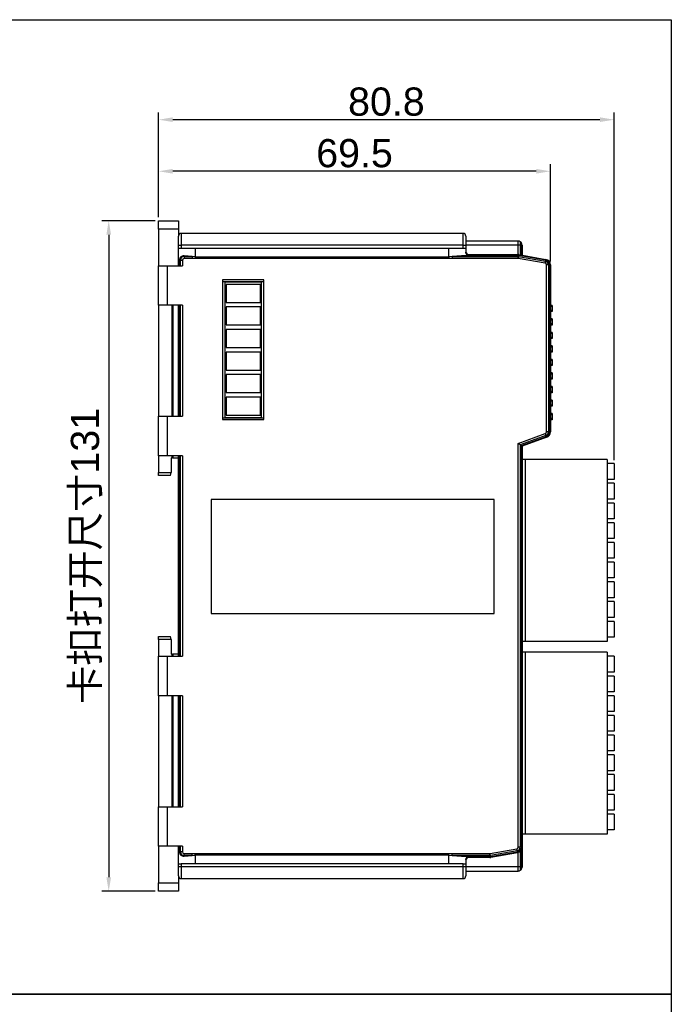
# Model space of a CAD drawing. Header units: millimetres. Extents: x 46 to 1057, y -1515 to -1121.
# Tile 63 of 63: x 602 to 717, y -1296 to -1121. Entities that reach past the tile are written whole.
import ezdxf

# ---------------------------------------------------------------- set-up
doc = ezdxf.new("R2010")
doc.units = ezdxf.units.MM
doc.header["$PDSIZE"] = -1
doc.styles.get("Standard").update_dxf_attribs({"font": 'arial.ttf', "height": 5})
doc.dimstyles.new('ISO-25', dxfattribs={"dimtxt": 5, "dimasz": 2.5, "dimexe": 1.25, "dimexo": 0.625, "dimtad": 1, "dimdec": 1, "dimdsep": 46, "dimtxsty": 'Standard', "dimcen": 2.5, "dimadec": 0, "dimazin": 0, "dimtfac": 1, "dimtdec": 1, "dimtmove": 0, "dimatfit": 3, "dimfxl": 1, "dimarcsym": 0})

# ---------------------------------------------------------------- blocks, each defined once
blk = doc.blocks.new('*D21')
at = {"color": 0, "lineweight": -2}
for p, q in [((626.34, -1156.03), (626.34, -1146.62)), ((693.34, -1147.87), (628.84, -1147.87)), ((695.84, -1163.87), (695.84, -1146.62))]:
    blk.add_line(p, q, dxfattribs=at)
at = {"color": 0}
for points in [[(628.84, -1147.46), (628.84, -1148.29), (626.34, -1147.87)], [(693.34, -1147.46), (693.34, -1148.29), (695.84, -1147.87)]]:
    blk.add_solid(points, dxfattribs=at)
at = {"layer": 'Defpoints', "color": 0}
for p in [(626.34, -1147.87), (626.34, -1156.65), (695.84, -1164.49)]:
    blk.add_point(p, dxfattribs=at)
at = {"color": 0, "insert": (661.09, -1144.69), "char_height": 5, "attachment_point": 5}
blk.add_mtext('69.5', dxfattribs=at)
blk = doc.blocks.new('*D22')
at = {"color": 0, "lineweight": -2}
for p, q in [((626.34, -1156.03), (626.34, -1137.47)), ((707.14, -1199.13), (707.14, -1137.47)), ((704.64, -1138.72), (628.84, -1138.72))]:
    blk.add_line(p, q, dxfattribs=at)
at = {"color": 0}
for points in [[(628.84, -1138.3), (628.84, -1139.13), (626.34, -1138.72)], [(704.64, -1138.3), (704.64, -1139.13), (707.14, -1138.72)]]:
    blk.add_solid(points, dxfattribs=at)
at = {"layer": 'Defpoints', "color": 0}
for p in [(626.34, -1138.72), (626.34, -1156.65), (707.14, -1199.75)]:
    blk.add_point(p, dxfattribs=at)
at = {"color": 0, "insert": (666.74, -1135.54), "char_height": 5, "attachment_point": 5}
blk.add_mtext('80.8', dxfattribs=at)
blk = doc.blocks.new('*D23')
at = {"color": 0, "lineweight": -2}
for p, q in [((625.71, -1156.65), (616.23, -1156.65)), ((617.48, -1159.15), (617.48, -1273.15)), ((625.71, -1275.65), (616.23, -1275.65))]:
    blk.add_line(p, q, dxfattribs=at)
at = {"color": 0}
for points in [[(617.06, -1159.15), (617.9, -1159.15), (617.48, -1156.65)], [(617.06, -1273.15), (617.9, -1273.15), (617.48, -1275.65)]]:
    blk.add_solid(points, dxfattribs=at)
at = {"layer": 'Defpoints', "color": 0}
for p in [(626.34, -1156.65), (617.48, -1275.65), (626.34, -1275.65)]:
    blk.add_point(p, dxfattribs=at)
at = {"color": 0, "insert": (613.55, -1216.15), "char_height": 5, "attachment_point": 5, "rotation": 90}
blk.add_mtext('{\\fSimSun|b0|i0|c134|p2;卡扣打开尺寸}131', dxfattribs=at)

msp = doc.modelspace()

# ---------------------------------------------------------------- linework, layer by layer
at = {"color": 7, "linetype": 'Continuous', "lineweight": 25}
for p, q in [((626.34, -1156.65), (629.84, -1156.65)), ((626.34, -1158.15), (626.34, -1156.65)), ((629.84, -1156.65), (629.84, -1158.15)), ((629.84, -1158.15), (626.34, -1158.15)), ((626.34, -1158.15), (626.34, -1164.65)), ((629.84, -1158.15), (629.84, -1159.4)), ((629.84, -1161), (629.84, -1159.4)), ((680.34, -1158.9), (630.34, -1158.9)), ((680.84, -1159.4), (680.84, -1161)), ((629.84, -1161.55), (629.84, -1161)), ((629.84, -1161), (630.34, -1161)), ((630.34, -1161.55), (629.84, -1161.55)), ((629.84, -1163.65), (629.84, -1161.55)), ((630.34, -1161), (630.34, -1161.55)), ((680.34, -1161), (630.34, -1161)), ((680.34, -1161.55), (630.34, -1161.55)), ((632.84, -1161.55), (632.84, -1163.05)), ((677.84, -1163.05), (677.84, -1161.55)), ((680.34, -1161.55), (680.34, -1161)), ((680.34, -1161), (680.84, -1161)), ((680.84, -1161.55), (680.34, -1161.55)), ((690.13, -1160.25), (680.84, -1160.25)), ((680.84, -1161), (680.84, -1161.55)), ((680.84, -1161.55), (680.84, -1162.22)), ((690.13, -1162.65), (690.13, -1161)), ((690.49, -1161), (690.13, -1161)), ((690.69, -1160.6), (690.49, -1160.4)), ((690.49, -1161), (690.49, -1162.71)), ((690.49, -1161), (690.69, -1161)), ((690.69, -1162.74), (690.69, -1161)), ((690.84, -1161), (690.69, -1161)), ((690.84, -1160.96), (690.84, -1161)), ((690.84, -1161), (690.84, -1162.77)), ((630, -1163.65), (629.84, -1163.65)), ((629.84, -1164.65), (629.84, -1163.65)), ((629.99, -1163.65), (629.99, -1164.65)), ((630, -1163.65), (630.19, -1163.65)), ((630.19, -1164.65), (630.19, -1163.65)), ((630.19, -1163.65), (630.55, -1163.65)), ((630.55, -1163.65), (630.55, -1164.65)), ((632.28, -1163), (630.84, -1162.88)), ((630.84, -1162.88), (630.84, -1163)), ((630.84, -1163), (630.84, -1163.36)), ((630.84, -1163), (632.28, -1163)), ((632.28, -1163.36), (630.84, -1163.36)), ((632.84, -1163.05), (632.28, -1163)), ((632.28, -1163), (632.28, -1163.36)), ((632.84, -1163.35), (632.28, -1163.36)), ((632.84, -1163.05), (677.84, -1163.05)), ((677.84, -1163.35), (632.84, -1163.35)), ((678.4, -1163), (677.84, -1163.05)), ((678.4, -1163.36), (677.84, -1163.35)), ((680.88, -1162.8), (678.4, -1163)), ((678.4, -1163), (690.08, -1163)), ((678.4, -1163), (678.4, -1163.36)), ((690.08, -1163.36), (678.4, -1163.36)), ((690.08, -1162.8), (680.88, -1162.8)), ((681.34, -1162.65), (681.34, -1162.76)), ((681.34, -1162.65), (690.08, -1162.65)), ((690.08, -1162.65), (690.08, -1162.8)), ((690.08, -1162.8), (690.08, -1163)), ((690.08, -1163), (690.08, -1163.36)), ((694.89, -1164.2), (690.13, -1163.36)), ((690.23, -1162.81), (690.19, -1163.01)), ((690.19, -1163.01), (694.95, -1163.85)), ((694.99, -1163.65), (690.23, -1162.81)), ((690.25, -1162.67), (695.01, -1163.51)), ((694.99, -1163.65), (694.95, -1163.85)), ((626.34, -1171.65), (626.34, -1164.65)), ((626.34, -1164.65), (627.84, -1164.65)), ((627.84, -1164.65), (627.84, -1171.65)), ((627.84, -1164.65), (630.55, -1164.65)), ((695.13, -1194.13), (695.13, -1164.49)), ((695.49, -1164.49), (695.13, -1164.49)), ((695.49, -1164.49), (695.49, -1194.13)), ((695.69, -1164.49), (695.49, -1164.49)), ((695.69, -1194.13), (695.69, -1164.49)), ((695.84, -1164.49), (695.69, -1164.49)), ((695.84, -1164.49), (695.84, -1194.13)), ((644.99, -1167.15), (637.69, -1167.15)), ((637.69, -1167.15), (637.69, -1191.95)), ((644.99, -1191.95), (644.99, -1167.15)), ((644.99, -1167.5), (637.69, -1167.5)), ((638.09, -1167.55), (638.09, -1191.55)), ((644.59, -1167.55), (638.09, -1167.55)), ((638.29, -1167.95), (638.29, -1171.15)), ((644.39, -1167.95), (638.29, -1167.95)), ((644.39, -1171.15), (644.39, -1167.95)), ((644.59, -1191.55), (644.59, -1167.55)), ((627.84, -1171.65), (626.34, -1171.65)), ((626.34, -1171.65), (626.34, -1191.35)), ((630.55, -1171.65), (627.84, -1171.65)), ((628.74, -1191.35), (628.74, -1171.65)), ((628.84, -1171.65), (628.84, -1191.35)), ((629.84, -1191.35), (629.84, -1171.65)), ((629.99, -1171.65), (629.99, -1191.35)), ((630.19, -1191.35), (630.19, -1171.65)), ((630.55, -1171.65), (630.55, -1191.35)), ((638.29, -1171.15), (644.39, -1171.15)), ((638.29, -1171.95), (638.29, -1175.15)), ((644.39, -1171.95), (638.29, -1171.95)), ((644.39, -1175.15), (644.39, -1171.95)), ((696.14, -1171.67), (695.84, -1171.67)), ((696.14, -1171.67), (696.14, -1171.87)), ((696.14, -1171.87), (696.14, -1172.57)), ((696.14, -1172.77), (695.84, -1172.77)), ((696.14, -1174.07), (695.84, -1174.07)), ((696.14, -1172.57), (696.14, -1172.77)), ((696.14, -1174.07), (696.14, -1174.27)), ((638.29, -1175.15), (644.39, -1175.15)), ((638.29, -1175.95), (638.29, -1179.15)), ((644.39, -1175.95), (638.29, -1175.95)), ((644.39, -1179.15), (644.39, -1175.95)), ((696.14, -1175.17), (695.84, -1175.17)), ((696.14, -1174.27), (696.14, -1174.97)), ((696.14, -1174.97), (696.14, -1175.17)), ((696.14, -1176.47), (695.84, -1176.47)), ((696.14, -1177.57), (695.84, -1177.57)), ((696.14, -1176.47), (696.14, -1176.67)), ((696.14, -1176.67), (696.14, -1177.37)), ((696.14, -1177.37), (696.14, -1177.57)), ((638.29, -1179.15), (644.39, -1179.15)), ((696.14, -1178.87), (695.84, -1178.87)), ((696.14, -1178.87), (696.14, -1179.07)), ((696.14, -1179.07), (696.14, -1179.77)), ((644.39, -1179.95), (638.29, -1179.95)), ((638.29, -1179.95), (638.29, -1183.15)), ((644.39, -1183.15), (644.39, -1179.95)), ((696.14, -1179.97), (695.84, -1179.97)), ((696.14, -1179.77), (696.14, -1179.97)), ((696.14, -1181.27), (695.84, -1181.27)), ((696.14, -1182.37), (695.84, -1182.37)), ((696.14, -1181.27), (696.14, -1181.47)), ((696.14, -1181.47), (696.14, -1182.17)), ((696.14, -1182.17), (696.14, -1182.37)), ((638.29, -1183.15), (644.39, -1183.15)), ((644.39, -1183.95), (638.29, -1183.95)), ((638.29, -1183.95), (638.29, -1187.15)), ((644.39, -1187.15), (644.39, -1183.95)), ((696.14, -1183.67), (695.84, -1183.67)), ((696.14, -1183.67), (696.14, -1183.87)), ((696.14, -1183.87), (696.14, -1184.57)), ((696.14, -1184.57), (696.14, -1184.77)), ((696.14, -1184.77), (695.84, -1184.77)), ((696.14, -1186.07), (695.84, -1186.07)), ((696.14, -1186.07), (696.14, -1186.27)), ((696.14, -1186.27), (696.14, -1186.97)), ((638.29, -1187.15), (644.39, -1187.15)), ((644.39, -1187.95), (638.29, -1187.95)), ((638.29, -1187.95), (638.29, -1191.15)), ((644.39, -1191.15), (644.39, -1187.95)), ((696.14, -1187.17), (695.84, -1187.17)), ((696.14, -1186.97), (696.14, -1187.17)), ((696.14, -1188.47), (695.84, -1188.47)), ((696.14, -1189.57), (695.84, -1189.57)), ((696.14, -1188.47), (696.14, -1188.67)), ((696.14, -1188.67), (696.14, -1189.37)), ((696.14, -1189.37), (696.14, -1189.57)), ((626.34, -1198.35), (626.34, -1191.35)), ((626.34, -1191.35), (627.84, -1191.35)), ((627.84, -1191.35), (627.84, -1198.35)), ((627.84, -1191.35), (630.55, -1191.35)), ((637.69, -1191.6), (644.99, -1191.6)), ((638.09, -1191.55), (644.59, -1191.55)), ((638.29, -1191.15), (644.39, -1191.15)), ((696.14, -1190.87), (695.84, -1190.87)), ((696.14, -1190.87), (696.14, -1191.07)), ((696.14, -1191.07), (696.14, -1191.77)), ((637.69, -1191.95), (644.99, -1191.95)), ((696.14, -1191.97), (695.84, -1191.97)), ((696.14, -1191.77), (696.14, -1191.97)), ((690.13, -1196.16), (694.94, -1194.41)), ((695.06, -1194.74), (690.49, -1196.4)), ((690.69, -1196.55), (695.13, -1194.93)), ((695.18, -1195.07), (690.84, -1196.65)), ((695.13, -1194.93), (695.06, -1194.74)), ((695.49, -1194.13), (695.13, -1194.13)), ((695.69, -1194.13), (695.49, -1194.13)), ((695.84, -1194.13), (695.69, -1194.13)), ((690.13, -1267.81), (690.13, -1196.16)), ((690.49, -1196.4), (690.49, -1267.81)), ((690.69, -1196.55), (690.49, -1196.4)), ((690.69, -1267.81), (690.69, -1196.55)), ((690.84, -1196.65), (690.84, -1267.81)), ((627.84, -1198.35), (626.34, -1198.35)), ((626.34, -1198.35), (626.34, -1201.35)), ((630.55, -1198.35), (627.84, -1198.35)), ((628.74, -1198.75), (628.74, -1198.35)), ((628.84, -1198.35), (628.84, -1198.75)), ((629.84, -1233.95), (629.84, -1198.35)), ((629.99, -1198.35), (629.99, -1233.95)), ((630.19, -1233.95), (630.19, -1198.35)), ((630.55, -1198.35), (630.55, -1233.95)), ((628.54, -1198.75), (628.54, -1201.35)), ((628.54, -1198.75), (628.74, -1198.75)), ((628.84, -1198.75), (628.74, -1198.75)), ((628.84, -1198.75), (629.84, -1198.75)), ((691.34, -1199), (690.84, -1199)), ((691.34, -1199), (691.34, -1231.3)), ((705.94, -1199), (691.34, -1199)), ((705.94, -1199), (705.94, -1231.3)), ((707.14, -1199.75), (705.94, -1199.75)), ((707.14, -1199.75), (707.14, -1202.55)), ((626.34, -1201.35), (628.54, -1201.35)), ((626.34, -1201.85), (626.34, -1201.35)), ((628.44, -1201.85), (626.34, -1201.85)), ((628.44, -1201.85), (628.54, -1201.35)), ((707.14, -1202.55), (705.94, -1202.55)), ((707.14, -1203.25), (705.94, -1203.25)), ((707.14, -1203.25), (707.14, -1206.05)), ((685.84, -1206.15), (635.64, -1206.15)), ((635.64, -1206.15), (635.64, -1226.35)), ((685.84, -1226.35), (685.84, -1206.15)), ((707.14, -1206.05), (705.94, -1206.05)), ((707.14, -1206.75), (705.94, -1206.75)), ((707.14, -1206.75), (707.14, -1209.55)), ((707.14, -1209.55), (705.94, -1209.55)), ((707.14, -1210.25), (705.94, -1210.25)), ((707.14, -1210.25), (707.14, -1213.05)), ((707.14, -1213.05), (705.94, -1213.05)), ((707.14, -1213.75), (705.94, -1213.75)), ((707.14, -1213.75), (707.14, -1216.55)), ((707.14, -1216.55), (705.94, -1216.55)), ((707.14, -1217.25), (705.94, -1217.25)), ((707.14, -1217.25), (707.14, -1220.05)), ((707.14, -1220.05), (705.94, -1220.05)), ((707.14, -1220.75), (705.94, -1220.75)), ((707.14, -1220.75), (707.14, -1223.55)), ((707.14, -1223.55), (705.94, -1223.55)), ((707.14, -1224.25), (705.94, -1224.25)), ((707.14, -1224.25), (707.14, -1227.05)), ((635.64, -1226.35), (685.84, -1226.35)), ((707.14, -1227.05), (705.94, -1227.05)), ((707.14, -1227.75), (705.94, -1227.75)), ((707.14, -1227.75), (707.14, -1230.55)), ((626.34, -1230.45), (628.44, -1230.45)), ((626.34, -1230.95), (626.34, -1230.45)), ((628.54, -1230.95), (626.34, -1230.95)), ((626.34, -1230.95), (626.34, -1233.95)), ((628.54, -1230.95), (628.44, -1230.45)), ((628.54, -1230.95), (628.54, -1233.55)), ((691.34, -1231.3), (690.84, -1231.3)), ((705.94, -1231.3), (691.34, -1231.3)), ((707.14, -1230.55), (705.94, -1230.55)), ((628.74, -1233.55), (628.54, -1233.55)), ((628.74, -1233.95), (628.74, -1233.55)), ((628.74, -1233.55), (628.84, -1233.55)), ((628.84, -1233.55), (628.84, -1233.95)), ((629.84, -1233.55), (628.84, -1233.55)), ((691.34, -1233.2), (690.84, -1233.2)), ((705.94, -1233.2), (691.34, -1233.2)), ((691.34, -1233.2), (691.34, -1265.5)), ((705.94, -1233.2), (705.94, -1265.5)), ((626.34, -1240.95), (626.34, -1233.95)), ((626.34, -1233.95), (627.84, -1233.95)), ((627.84, -1233.95), (627.84, -1240.95)), ((627.84, -1233.95), (630.55, -1233.95)), ((707.14, -1233.95), (705.94, -1233.95)), ((707.14, -1233.95), (707.14, -1236.75)), ((707.14, -1236.75), (705.94, -1236.75)), ((707.14, -1237.45), (705.94, -1237.45)), ((707.14, -1237.45), (707.14, -1240.25)), ((707.14, -1240.25), (705.94, -1240.25)), ((627.84, -1240.95), (626.34, -1240.95)), ((626.34, -1240.95), (626.34, -1260.65)), ((630.55, -1240.95), (627.84, -1240.95)), ((628.74, -1260.65), (628.74, -1240.95)), ((628.84, -1240.95), (628.84, -1260.65)), ((629.84, -1260.65), (629.84, -1240.95)), ((629.99, -1240.95), (629.99, -1260.65)), ((630.19, -1260.65), (630.19, -1240.95)), ((630.55, -1240.95), (630.55, -1260.65)), ((707.14, -1240.95), (705.94, -1240.95)), ((707.14, -1240.95), (707.14, -1243.75)), ((707.14, -1243.75), (705.94, -1243.75)), ((707.14, -1244.45), (705.94, -1244.45)), ((707.14, -1244.45), (707.14, -1247.25)), ((707.14, -1247.25), (705.94, -1247.25)), ((707.14, -1247.95), (705.94, -1247.95)), ((707.14, -1247.95), (707.14, -1250.75)), ((707.14, -1250.75), (705.94, -1250.75)), ((707.14, -1251.45), (705.94, -1251.45)), ((707.14, -1251.45), (707.14, -1254.25)), ((707.14, -1254.25), (705.94, -1254.25)), ((707.14, -1254.95), (705.94, -1254.95)), ((707.14, -1254.95), (707.14, -1257.75)), ((707.14, -1257.75), (705.94, -1257.75)), ((707.14, -1258.45), (705.94, -1258.45)), ((707.14, -1258.45), (707.14, -1261.25)), ((626.34, -1267.65), (626.34, -1260.65)), ((626.34, -1260.65), (627.84, -1260.65)), ((627.84, -1260.65), (627.84, -1267.65)), ((627.84, -1260.65), (630.55, -1260.65)), ((707.14, -1261.25), (705.94, -1261.25)), ((707.14, -1261.95), (705.94, -1261.95)), ((707.14, -1261.95), (707.14, -1264.75)), ((707.14, -1264.75), (705.94, -1264.75)), ((691.34, -1265.5), (690.84, -1265.5)), ((705.94, -1265.5), (691.34, -1265.5)), ((627.84, -1267.65), (626.34, -1267.65)), ((626.34, -1267.65), (626.34, -1274.15)), ((630.55, -1267.65), (627.84, -1267.65)), ((629.84, -1268.65), (629.84, -1267.65)), ((629.99, -1267.65), (629.99, -1268.65)), ((630.19, -1268.65), (630.19, -1267.65)), ((630.55, -1267.65), (630.55, -1268.65)), ((685.13, -1268.94), (689.89, -1268.1)), ((689.95, -1268.45), (685.19, -1269.29)), ((689.99, -1268.65), (689.95, -1268.45)), ((690.49, -1267.81), (690.13, -1267.81)), ((690.69, -1267.81), (690.49, -1267.81)), ((690.49, -1268.58), (690.49, -1271.3)), ((690.84, -1267.81), (690.69, -1267.81)), ((690.69, -1271.3), (690.69, -1268.33)), ((690.84, -1267.81), (690.84, -1271.3)), ((629.84, -1268.65), (630, -1268.65)), ((629.84, -1270.75), (629.84, -1268.65)), ((630.19, -1268.65), (630, -1268.65)), ((630.55, -1268.65), (630.19, -1268.65)), ((630.84, -1268.94), (632.28, -1268.94)), ((630.84, -1269.3), (630.84, -1268.94)), ((632.28, -1269.3), (630.84, -1269.3)), ((630.84, -1269.42), (632.28, -1269.3)), ((630.84, -1269.42), (630.84, -1269.3)), ((632.28, -1268.94), (632.84, -1268.95)), ((632.28, -1269.3), (632.28, -1268.94)), ((632.28, -1269.3), (632.84, -1269.25)), ((632.84, -1268.95), (677.84, -1268.95)), ((677.84, -1269.25), (632.84, -1269.25)), ((632.84, -1269.25), (632.84, -1270.75)), ((677.84, -1268.95), (678.4, -1268.94)), ((677.84, -1269.25), (678.4, -1269.3)), ((677.84, -1270.75), (677.84, -1269.25)), ((678.4, -1268.94), (685.08, -1268.94)), ((678.4, -1269.3), (678.4, -1268.94)), ((685.08, -1269.3), (678.4, -1269.3)), ((678.4, -1269.3), (680.88, -1269.5)), ((680.84, -1270.09), (680.84, -1270.75)), ((680.88, -1269.5), (685.08, -1269.5)), ((681.34, -1269.54), (681.34, -1269.65)), ((685.08, -1269.65), (681.34, -1269.65)), ((685.08, -1269.3), (685.08, -1268.94)), ((685.08, -1269.5), (685.08, -1269.3)), ((685.08, -1269.65), (685.08, -1269.5)), ((685.23, -1269.49), (685.19, -1269.29)), ((685.23, -1269.49), (689.99, -1268.65)), ((690.01, -1268.8), (685.25, -1269.64)), ((690.13, -1271.3), (690.13, -1268.77)), ((629.84, -1271.3), (629.84, -1270.75)), ((629.84, -1270.75), (630.34, -1270.75)), ((630.34, -1271.3), (629.84, -1271.3)), ((629.84, -1272.9), (629.84, -1271.3)), ((630.34, -1270.75), (630.34, -1271.3)), ((680.34, -1270.75), (630.34, -1270.75)), ((680.34, -1271.3), (630.34, -1271.3)), ((680.34, -1271.3), (680.34, -1270.75)), ((680.34, -1270.75), (680.84, -1270.75)), ((680.84, -1271.3), (680.34, -1271.3)), ((680.84, -1270.75), (680.84, -1271.3)), ((680.84, -1271.3), (680.84, -1272.9)), ((680.84, -1272.05), (690.13, -1272.05)), ((690.49, -1271.3), (690.13, -1271.3)), ((690.69, -1271.3), (690.49, -1271.3)), ((690.49, -1271.9), (690.69, -1271.7)), ((690.84, -1271.3), (690.69, -1271.3)), ((690.84, -1271.3), (690.84, -1271.34)), ((629.84, -1272.9), (629.84, -1274.15)), ((630.34, -1273.4), (680.34, -1273.4)), ((626.34, -1274.15), (629.84, -1274.15)), ((626.34, -1275.65), (626.34, -1274.15)), ((629.84, -1274.15), (629.84, -1275.65)), ((629.84, -1275.65), (626.34, -1275.65))]:
    msp.add_line(p, q, dxfattribs=at)
at = {"color": 8, "linetype": 'Continuous', "lineweight": 25}
for p, q in [((630.34, -1158.9), (630.34, -1161)), ((680.34, -1161), (680.34, -1158.9)), ((690.13, -1161), (680.84, -1161)), ((690.13, -1161), (690.13, -1160.25)), ((690.49, -1160.4), (690.49, -1161)), ((690.69, -1161), (690.69, -1160.6)), ((696.14, -1171.87), (695.84, -1171.87)), ((696.14, -1172.57), (695.84, -1172.57)), ((696.14, -1174.27), (695.84, -1174.27)), ((696.14, -1174.97), (695.84, -1174.97)), ((696.14, -1176.67), (695.84, -1176.67)), ((696.14, -1177.37), (695.84, -1177.37)), ((696.14, -1179.07), (695.84, -1179.07)), ((696.14, -1179.77), (695.84, -1179.77)), ((696.14, -1181.47), (695.84, -1181.47)), ((696.14, -1182.17), (695.84, -1182.17)), ((696.14, -1183.87), (695.84, -1183.87)), ((696.14, -1184.57), (695.84, -1184.57)), ((696.14, -1186.27), (695.84, -1186.27)), ((696.14, -1186.97), (695.84, -1186.97)), ((696.14, -1188.67), (695.84, -1188.67)), ((696.14, -1189.37), (695.84, -1189.37)), ((696.14, -1191.07), (695.84, -1191.07)), ((696.14, -1191.77), (695.84, -1191.77)), ((630.34, -1271.3), (630.34, -1273.4)), ((680.34, -1273.4), (680.34, -1271.3)), ((690.13, -1271.3), (680.84, -1271.3)), ((690.13, -1272.05), (690.13, -1271.3)), ((690.49, -1271.3), (690.49, -1271.9)), ((690.69, -1271.7), (690.69, -1271.3))]:
    msp.add_line(p, q, dxfattribs=at)
for points in [[(45.52, -1120.97), (717.29, -1120.97), (717.29, -1293.92), (45.52, -1293.92)], [(45.52, -1293.92), (717.29, -1293.92), (717.29, -1515.34), (45.52, -1515.34)]]:
    msp.add_lwpolyline(points, close=True)
at = {"color": 7, "linetype": 'Continuous', "lineweight": 25, "flags": 128}
for points in [[(690.19, -1163.01), (690.19, -1163.05), (690.18, -1163.09), (690.17, -1163.13), (690.16, -1163.17), (690.16, -1163.22), (690.15, -1163.27), (690.14, -1163.31), (690.13, -1163.36)], [(690.25, -1162.67), (690.25, -1162.67), (690.25, -1162.68), (690.25, -1162.69), (690.25, -1162.7), (690.24, -1162.72), (690.24, -1162.75), (690.23, -1162.78), (690.23, -1162.81)], [(695.01, -1163.51), (695.01, -1163.51), (695.01, -1163.52), (695.01, -1163.53), (695.01, -1163.54), (695, -1163.56), (695, -1163.59), (694.99, -1163.62), (694.99, -1163.65)], [(694.95, -1163.85), (694.95, -1163.89), (694.94, -1163.93), (694.93, -1163.97), (694.92, -1164.01), (694.92, -1164.06), (694.91, -1164.11), (694.9, -1164.15), (694.89, -1164.2)], [(695.06, -1194.74), (695.05, -1194.7), (695.03, -1194.67), (695.02, -1194.63), (695.01, -1194.59), (694.99, -1194.54), (694.97, -1194.5), (694.96, -1194.45), (694.94, -1194.41)], [(695.18, -1195.07), (695.18, -1195.07), (695.18, -1195.06), (695.17, -1195.05), (695.17, -1195.04), (695.16, -1195.02), (695.15, -1194.99), (695.14, -1194.96), (695.13, -1194.93)], [(690.49, -1196.4), (690.41, -1196.35), (690.32, -1196.29), (690.23, -1196.22), (690.13, -1196.16)], [(690.84, -1196.65), (690.83, -1196.64), (690.8, -1196.62), (690.76, -1196.59), (690.69, -1196.55)], [(689.95, -1268.45), (689.95, -1268.41), (689.94, -1268.37), (689.93, -1268.33), (689.92, -1268.29), (689.92, -1268.24), (689.91, -1268.2), (689.9, -1268.15), (689.89, -1268.1)], [(685.19, -1269.29), (685.19, -1269.25), (685.18, -1269.21), (685.17, -1269.17), (685.16, -1269.13), (685.16, -1269.08), (685.15, -1269.04), (685.14, -1268.99), (685.13, -1268.94)], [(685.25, -1269.64), (685.25, -1269.63), (685.25, -1269.63), (685.25, -1269.61), (685.25, -1269.6), (685.24, -1269.58), (685.24, -1269.55), (685.23, -1269.52), (685.23, -1269.49)], [(690.01, -1268.8), (690.01, -1268.79), (690.01, -1268.79), (690.01, -1268.78), (690.01, -1268.76), (690, -1268.74), (690, -1268.71), (689.99, -1268.69), (689.99, -1268.65)]]:
    msp.add_lwpolyline(points, dxfattribs=at)
at = {"color": 7, "linetype": 'Continuous', "lineweight": 25}
for centre, radius, start, end in [((630.34, -1159.4), 0.5, 90, 180), ((680.34, -1159.4), 0.5, 0, 90), ((690.13, -1160.75), 0.5, 45, 90), ((690.34, -1160.96), 0.5, 0, 45), ((630.84, -1163.65), 0.646, 90, 180), ((630.84, -1163.65), 0.293, 90, 180), ((681.34, -1162.15), 0.5, 180, 270), ((690.08, -1163.65), 1, 80, 90), ((690.08, -1163.65), 0.854, 80, 90), ((690.08, -1163.65), 0.646, 80, 90), ((690.08, -1163.65), 0.293, 80, 90), ((694.84, -1164.49), 0.854, 0, 80), ((694.84, -1164.49), 1, 0, 80), ((694.84, -1164.49), 0.293, 0, 80), ((694.84, -1164.49), 0.646, 0, 80), ((694.84, -1194.13), 0.293, 290, 0), ((694.84, -1194.13), 0.646, 290, 0), ((694.84, -1194.13), 0.854, 290, 0), ((694.84, -1194.13), 1, 290, 0), ((689.84, -1267.81), 0.293, 280, 0), ((689.84, -1267.81), 0.646, 280, 0), ((689.84, -1267.81), 0.854, 280, 0), ((689.84, -1267.81), 1, 280, 0), ((630.84, -1268.65), 0.646, 180, 270), ((630.84, -1268.65), 0.293, 180, 270), ((681.34, -1270.15), 0.5, 90, 180), ((685.08, -1268.65), 0.293, 270, 280), ((685.08, -1268.65), 0.646, 270, 280), ((685.08, -1268.65), 0.854, 270, 280), ((685.08, -1268.65), 1, 270, 280), ((690.13, -1271.55), 0.5, 270, 315), ((690.34, -1271.34), 0.5, 315, 0), ((630.34, -1272.9), 0.5, 180, 270), ((680.34, -1272.9), 0.5, 270, 0)]:
    msp.add_arc(centre, radius, start, end, dxfattribs=at)
for centre, major_axis, ratio, start_param, end_param in [((630.78, -1163.65), (0.772, 0), 0.996522, 1.487366, 3.141593), ((685.12, -1163.15), (6, 0), 0.083333, 2.253484, 2.356194), ((630.78, -1268.65), (0.772, 0), 0.996522, 3.141593, 4.795819), ((685.12, -1269.15), (6, 0), 0.083333, 3.926991, 4.029702)]:
    msp.add_ellipse(centre, major_axis=major_axis, ratio=ratio, start_param=start_param, end_param=end_param, dxfattribs=at)
for points, knots in [([(632.84, -1163.05), (632.84, -1163.1), (632.84, -1163.18), (632.84, -1163.29), (632.84, -1163.34), (632.84, -1163.35)], [0, 0, 0, 0, 0.499501, 0.915904, 1, 1, 1, 1]), ([(677.84, -1163.05), (677.84, -1163.1), (677.84, -1163.18), (677.84, -1163.29), (677.84, -1163.34), (677.84, -1163.35)], [0, 0, 0, 0, 0.52366, 0.915893, 1, 1, 1, 1]), ([(681.34, -1162.76), (681.29, -1162.76), (681.2, -1162.76), (681.07, -1162.69), (680.96, -1162.59), (680.87, -1162.44), (680.84, -1162.3), (680.84, -1162.23), (680.84, -1162.22)], [0, 0, 0, 0, 0.167195, 0.333943, 0.511836, 0.72668, 0.964945, 1, 1, 1, 1]), ([(632.84, -1269.25), (632.84, -1269.2), (632.84, -1269.12), (632.84, -1269.01), (632.84, -1268.96), (632.84, -1268.95)], [0, 0, 0, 0, 0.523669, 0.915932, 1, 1, 1, 1]), ([(677.84, -1269.25), (677.84, -1269.21), (677.84, -1269.12), (677.84, -1269.01), (677.84, -1268.96), (677.84, -1268.95)], [0, 0, 0, 0, 0.49951, 0.915943, 1, 1, 1, 1]), ([(680.84, -1270.09), (680.85, -1270.02), (680.86, -1269.89), (680.96, -1269.71), (681.09, -1269.59), (681.23, -1269.54), (681.31, -1269.54), (681.34, -1269.54)], [0, 0, 0, 0, 0.23893, 0.477734, 0.717826, 0.88429, 1, 1, 1, 1])]:
    msp.add_open_spline(points, degree=3, knots=knots, dxfattribs=at)

# ---------------------------------------------------------------- dimensions: what is measured, and where the dimension line sits
for base, p1, picture, middle in [((626.34, -1138.72), (707.14, -1199.75), '*D22', (666.74, -1135.54)), ((626.34, -1147.87), (695.84, -1164.49), '*D21', (661.09, -1144.69))]:
    dim = msp.add_linear_dim(base=base, p1=p1, p2=(626.34, -1156.65), dimstyle='ISO-25')
    dim.commit()
    dim.dimension.update_dxf_attribs({"geometry": picture, "text_midpoint": middle})
dim = msp.add_linear_dim(base=(617.48, -1275.65), p1=(626.34, -1156.65), p2=(626.34, -1275.65), angle=90, text='{\\fSimSun|b0|i0|c134|p2;卡扣打开尺寸}131', dimstyle='ISO-25')
dim.commit()
dim.dimension.update_dxf_attribs({"geometry": '*D23', "text_midpoint": (613.55, -1216.15)})

doc.saveas('drawing.dxf')
